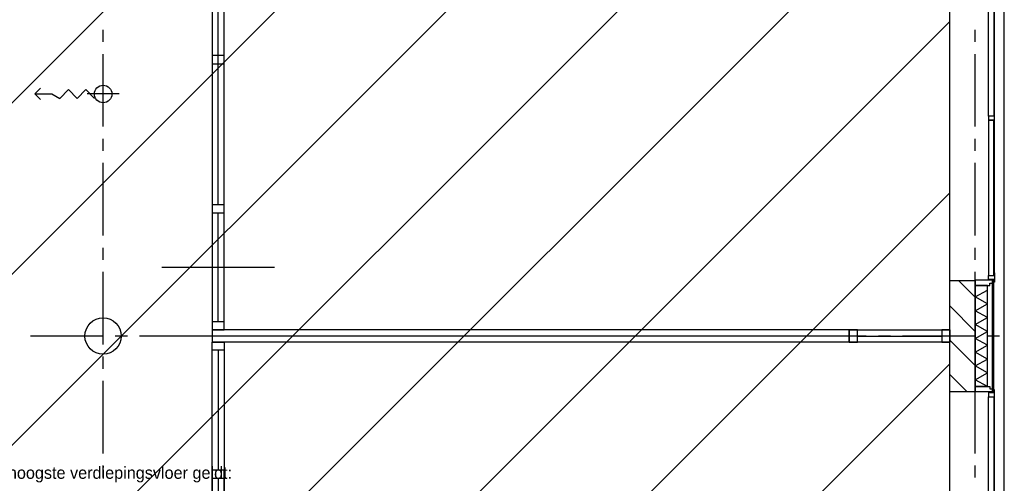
# Model space of a CAD drawing. Extents: x -66955 to 52345, y -20450 to 69550.
# Tile 125 of 132: x 27581 to 35710, y 28033 to 31864. Entities that reach past the tile are written whole.
import ezdxf
from ezdxf.enums import TextEntityAlignment as Align

# ---------------------------------------------------------------- set-up
doc = ezdxf.new("R2010")
doc.units = 0
doc.header["$MEASUREMENT"] = 0
doc.linetypes.add('HIDDEN', pattern=[0.375, 0.25, -0.125])
doc.linetypes.add('LEEG', pattern=[1, -1])
for name, color, linetype in [('-22-', 7, 'CONTINUOUS'), ('-32-', 7, 'CONTINUOUS'), ('STRAMIEN--E7-', 7, 'CONTINUOUS'), ('VERD1$--11-', 7, 'CONTINUOUS'), ('VERD1$--21-', 7, 'CONTINUOUS'), ('VERD1$--22-', 7, 'CONTINUOUS'), ('VERD1$--28-', 7, 'CONTINUOUS'), ('VERD1$--31-', 7, 'CONTINUOUS'), ('VERD1$--E5-', 7, 'CONTINUOUS')]:
    doc.layers.add(name, color=color, linetype=linetype)
doc.styles.add('txt', font='TXT', dxfattribs={"height": 0.2})

# ---------------------------------------------------------------- blocks, each defined once
blk = doc.blocks.new('*O69')
at = {"layer": '-22-', "color": 7, "linetype": 'CONTINUOUS'}
for p, q in [((0, 1508), (0, 517)), ((-1, 450), (-1, -450)), ((-1, -517), (-1, -1508))]:
    blk.add_line(p, q, dxfattribs=at)
blk.add_lwpolyline([(49, -1575), (-51, -1575), (-51, 1575), (49, 1575)], close=True, dxfattribs=at)
at = {"layer": '-32-', "color": 7, "linetype": 'CONTINUOUS'}
blk.add_line((465, 0), (-465, 0), dxfattribs=at)
for points in [[(50, 1508), (-50, 1508), (-50, 1575), (50, 1575)], [(-50, 517), (-50, -517), (50, -517), (50, 517)], [(50, 517), (-50, 517), (-50, 450), (50, 450)], [(50, -517), (-50, -517), (-50, -450), (50, -450)], [(49, -1575), (-51, -1575), (-51, -1508), (49, -1508)]]:
    blk.add_lwpolyline(points, close=True, dxfattribs=at)
blk = doc.blocks.new('*O77')
at = {"layer": '-22-', "color": 7, "linetype": 'CONTINUOUS'}
blk.add_line((-347.99, 0), (348.01, 0), dxfattribs=at)
blk.add_lwpolyline([(415.01, 50), (415.01, -50), (-414.99, -50), (-414.99, 50)], close=True, dxfattribs=at)
at = {"layer": '-32-', "color": 7, "linetype": 'CONTINUOUS'}
for points in [[(-347.99, -50), (-347.99, 50), (-414.99, 50), (-414.99, -50)], [(415.01, -50), (415.01, 50), (348.01, 50), (348.01, -50)]]:
    blk.add_lwpolyline(points, close=True, dxfattribs=at)
blk = doc.blocks.new('*O78')
at = {"layer": '-22-', "color": 7, "linetype": 'CONTINUOUS'}
blk.add_line((-347.99, 0), (348.01, 0), dxfattribs=at)
blk.add_lwpolyline([(415.01, 50), (415.01, -50), (-414.99, -50), (-414.99, 50)], close=True, dxfattribs=at)
at = {"layer": '-32-', "color": 7, "linetype": 'CONTINUOUS'}
for points in [[(-347.99, -50), (-347.99, 50), (-414.99, 50), (-414.99, -50)], [(415.01, -50), (415.01, 50), (348.01, 50), (348.01, -50)]]:
    blk.add_lwpolyline(points, close=True, dxfattribs=at)
blk = doc.blocks.new('*O76')
at = {"layer": '-22-', "color": 7, "linetype": 'CONTINUOUS'}
for p, q in [((2422.51, 3650), (-2838.5, 3650)), ((-2838.5, 3650), (-2838.5, 3550)), ((2422.51, 3650), (2422.51, 3550)), ((2422.51, 3550), (-2838.5, 3550)), ((-2788.5, -2516), (-2788.5, 3550)), ((-2788.5, -3483), (-2788.5, -2583)), ((-2787.5, -3483), (-2787.5, -2583)), ((2422.51, -3550), (-2838.5, -3550)), ((-2838.5, -3550), (-2838.5, -3650)), ((2422.51, -3550), (2422.51, -3650)), ((2422.51, -3650), (-2838.5, -3650))]:
    blk.add_line(p, q, dxfattribs=at)
at = {"layer": '-22-', "color": 7, "linetype": 'LEEG'}
for p, q in [((2422.51, 3600), (-2838.5, 3600)), ((2422.51, -3600), (-2838.5, -3600))]:
    blk.add_line(p, q, dxfattribs=at)
at = {"layer": '-22-', "color": 7, "linetype": 'CONTINUOUS'}
blk.add_lwpolyline([(-2738.5, 3550), (-2838.5, 3550), (-2838.5, -3550), (-2738.5, -3550)], close=True, dxfattribs=at)
at = {"layer": '-32-', "color": 7, "linetype": 'CONTINUOUS'}
blk.add_line((-2322.5, -3033), (-3252.5, -3033), dxfattribs=at)
for points in [[(-2738.5, 3550), (-2838.5, 3550), (-2838.5, 3483), (-2738.5, 3483)], [(-2738.5, 2416), (-2838.5, 2416), (-2838.5, 2349), (-2738.5, 2349)], [(-2738.5, 1183), (-2838.5, 1183), (-2838.5, 1116), (-2738.5, 1116)], [(-2738.5, -50), (-2838.5, -50), (-2838.5, -117), (-2738.5, -117)], [(-2737.5, -1283), (-2837.5, -1283), (-2837.5, -1350), (-2737.5, -1350)], [(-2737.5, -2516), (-2837.5, -2516), (-2837.5, -2583), (-2737.5, -2583)], [(-2737.5, -3483), (-2837.5, -3483), (-2837.5, -3550), (-2737.5, -3550)]]:
    blk.add_lwpolyline(points, close=True, dxfattribs=at)
at = {"layer": '-22-', "color": 7, "linetype": 'CONTINUOUS'}
for name, p in [('*O78', (2837.5, 3600)), ('*O77', (2837.5, -3600))]:
    blk.add_blockref(name, p, dxfattribs=at)
blk = doc.blocks.new('*O128')
at = {"layer": 'VERD1$--31-', "color": 7, "linetype": 'CONTINUOUS'}
for points in [[(53.5, 1382), (53.5, 1363), (75.5, 1363), (75.5, 1338), (-66.5, 1338), (-66.5, 1382)], [(92.5, 1277), (92.5, 1355), (87.5, 1355), (87.5, 1333), (42.5, 1333), (42.5, 1299), (87.5, 1299), (87.5, 1277)], [(83.5, 1333), (83.5, 1338), (53.5, 1338), (53.5, 1333)], [(42.5, 1299), (87.5, 1299), (87.5, 17), (42.5, 17)], [(87.5, 39), (92.5, 39), (92.5, 1277), (87.5, 1277)], [(92.5, -39), (92.5, 39), (87.5, 39), (87.5, 17), (42.5, 17), (42.5, -17), (87.5, -17), (87.5, -39)], [(87.5, -17), (42.5, -17), (42.5, -1299), (87.5, -1299)], [(87.5, -1277), (92.5, -1277), (92.5, -39), (87.5, -39)], [(92.5, -1277), (92.5, -1355), (87.5, -1355), (87.5, -1333), (42.5, -1333), (42.5, -1299), (87.5, -1299), (87.5, -1277)], [(53.5, -1382), (53.5, -1363), (75.5, -1363), (75.5, -1338), (-66.5, -1338), (-66.5, -1382)], [(83.5, -1333), (83.5, -1338), (53.5, -1338), (53.5, -1333)]]:
    blk.add_lwpolyline(points, close=True, dxfattribs=at)
blk = doc.blocks.new('MERKKF')
at = {"layer": 'VERD1$--31-', "color": 7, "linetype": 'CONTINUOUS'}
blk.add_blockref('*O128', (276.5, -1800), dxfattribs=at)
blk = doc.blocks.new('*O167')
at = {"layer": 'VERD1$--E5-', "color": 7, "linetype": 'CONTINUOUS'}
for p, q in [((215.4, -132), (215.4, 132)), ((-347.4, 0), (-300.6, 49.2)), ((347.4, 0), (83.4, 0))]:
    blk.add_line(p, q, dxfattribs=at)
for points in [[(-300.6, -45.6), (-347.4, 0), (-208.2, 0)], [(-208.2, 0), (-143.4, -36), (-71.4, 36), (0.6, -36), (72.6, 36), (144.6, -36)]]:
    blk.add_lwpolyline(points, dxfattribs=at)
blk.add_circle((215.4, 0), 72, dxfattribs=at)

msp = doc.modelspace()

# ---------------------------------------------------------------- linework, layer by layer
at = {"layer": 'STRAMIEN--E7-', "color": 1, "linetype": 'CONTINUOUS'}
for p, q in [((28270, 31680), (28270, 31780)), ((35470, 31680), (35470, 31780)), ((28270, 31280), (28270, 31580)), ((35470, 31280), (35470, 31580)), ((28270, 30980), (28270, 31280)), ((35470, 30980), (35470, 31280)), ((28270, 30780), (28270, 30880)), ((35470, 30780), (35470, 30880)), ((28270, 30380), (28270, 30680)), ((35470, 30380), (35470, 30680)), ((28270, 30080), (28270, 30380)), ((35470, 30080), (35470, 30380)), ((28270, 29880), (28270, 29980)), ((35470, 29880), (35470, 29980)), ((28270, 29480), (28270, 29780)), ((35470, 29480), (35470, 29780)), ((28270, 29180), (28270, 29480)), ((35470, 29180), (35470, 29480)), ((27970, 29250), (27670, 29250)), ((28270, 29250), (27970, 29250)), ((28470, 29250), (28370, 29250)), ((28870, 29250), (28570, 29250)), ((29170, 29250), (28870, 29250)), ((29370, 29250), (29270, 29250)), ((29770, 29250), (29470, 29250)), ((30070, 29250), (29770, 29250)), ((30270, 29250), (30170, 29250)), ((30670, 29250), (30370, 29250)), ((30970, 29250), (30670, 29250)), ((31170, 29250), (31070, 29250)), ((31570, 29250), (31270, 29250)), ((31870, 29250), (31570, 29250)), ((32070, 29250), (31970, 29250)), ((32470, 29250), (32170, 29250)), ((32770, 29250), (32470, 29250)), ((32970, 29250), (32870, 29250)), ((33370, 29250), (33070, 29250)), ((33670, 29250), (33370, 29250)), ((33870, 29250), (33770, 29250)), ((34270, 29250), (33970, 29250)), ((34570, 29250), (34270, 29250)), ((34770, 29250), (34670, 29250)), ((35170, 29250), (34870, 29250)), ((35470, 29250), (35170, 29250)), ((35670, 29250), (35570, 29250)), ((28270, 28980), (28270, 29080)), ((35470, 28980), (35470, 29080)), ((28270, 28580), (28270, 28880)), ((35470, 28580), (35470, 28880)), ((28270, 28280), (28270, 28580)), ((35470, 28280), (35470, 28580)), ((28270, 28080), (28270, 28180)), ((35470, 28080), (35470, 28180))]:
    msp.add_line(p, q, dxfattribs=at)
at = {"layer": 'VERD1$--11-', "color": 1, "linetype": 'CONTINUOUS'}
for p, q in [((22391.07, 26050), (35260, 38918.93)), ((23805.28, 26050), (35260, 37504.72)), ((24279.49, 25110), (35260, 36090.51)), ((25693.71, 25110), (35260, 34676.29)), ((23190, 21192.08), (35260, 33262.08)), ((24592.14, 21180), (35260, 31847.86)), ((21476.35, 16650), (35260, 30433.65)), ((22890.56, 16650), (35260, 29019.44))]:
    msp.add_line(p, q, dxfattribs=at)
at = {"layer": 'VERD1$--21-', "color": 7, "linetype": 'CONTINUOUS'}
for p, q in [((35331.69, 29710), (35470, 29571.69)), ((35260, 29498.84), (35470, 29288.84)), ((35260, 29216), (35470, 29006)), ((35260, 28933.16), (35403.16, 28790))]:
    msp.add_line(p, q, dxfattribs=at)
msp.add_lwpolyline([(35260, 28790), (35260, 29710), (35470, 29710), (35470, 28790)], close=True, dxfattribs=at)
at = {"layer": 'VERD1$--22-', "color": 7, "linetype": 'CONTINUOUS'}
for p, q in [((35260, -4740), (35260, 60538)), ((35470, 28832), (35470, 29668)), ((35570, 29668), (35470, 29668)), ((35570, 28832), (35570, 29668)), ((35570, 28832), (35470, 28832))]:
    msp.add_line(p, q, dxfattribs=at)
msp.add_lwpolyline([(35710, 65490), (20830, 65490), (20830, -5190), (35710, -5190)], close=True, dxfattribs=at)
for points in [[(35570, 29516), (35470, 29573), (35570, 29630)], [(35570, 29402), (35470, 29459), (35570, 29516)], [(35570, 29288), (35470, 29345), (35570, 29402)], [(35570, 29174), (35470, 29231), (35570, 29288)], [(35570, 29060), (35470, 29117), (35570, 29174)], [(35570, 28946), (35470, 29003), (35570, 29060)], [(35570, 28832), (35470, 28889), (35570, 28946)]]:
    msp.add_lwpolyline(points, dxfattribs=at)
at = {"layer": 'VERD1$--28-', "color": 7, "linetype": 'CONTINUOUS'}
msp.add_circle((28270, 29250), 150, dxfattribs=at)
at = {"layer": 'VERD1$--31-', "color": 7, "linetype": 'CONTINUOUS'}
msp.add_lwpolyline([(35620, 28788), (35612, 28788), (35612, 29712), (35620, 29712)], close=True, dxfattribs=at)

# ---------------------------------------------------------------- block references
at = {"layer": '-22-', "color": 7, "linetype": 'CONTINUOUS'}
for name, p in [('*O76', (32007.49, 32850)), ('*O69', (29219.99, 27625))]:
    msp.add_blockref(name, p, dxfattribs=at)
at = {"layer": 'VERD1$--31-', "color": 7, "linetype": 'CONTINUOUS'}
for p in [(35260, 32850), (35260, 29250)]:
    msp.add_blockref('MERKKF', p, dxfattribs=at)
at = {"layer": 'VERD1$--E5-', "color": 7, "linetype": 'CONTINUOUS'}
msp.add_blockref('*O167', (28054.59, 31249.99), dxfattribs=at)

# ---------------------------------------------------------------- texts
at = {"layer": 'VERD1$--22-', "color": 7, "linetype": 'HIDDEN', "style": 'txt'}
msp.add_text('In verband met hoogste verdiepingsvloer geldt:', height=100, dxfattribs=at).set_placement((27944.73, 28107.96), align=Align.MIDDLE)

doc.saveas('drawing.dxf')
